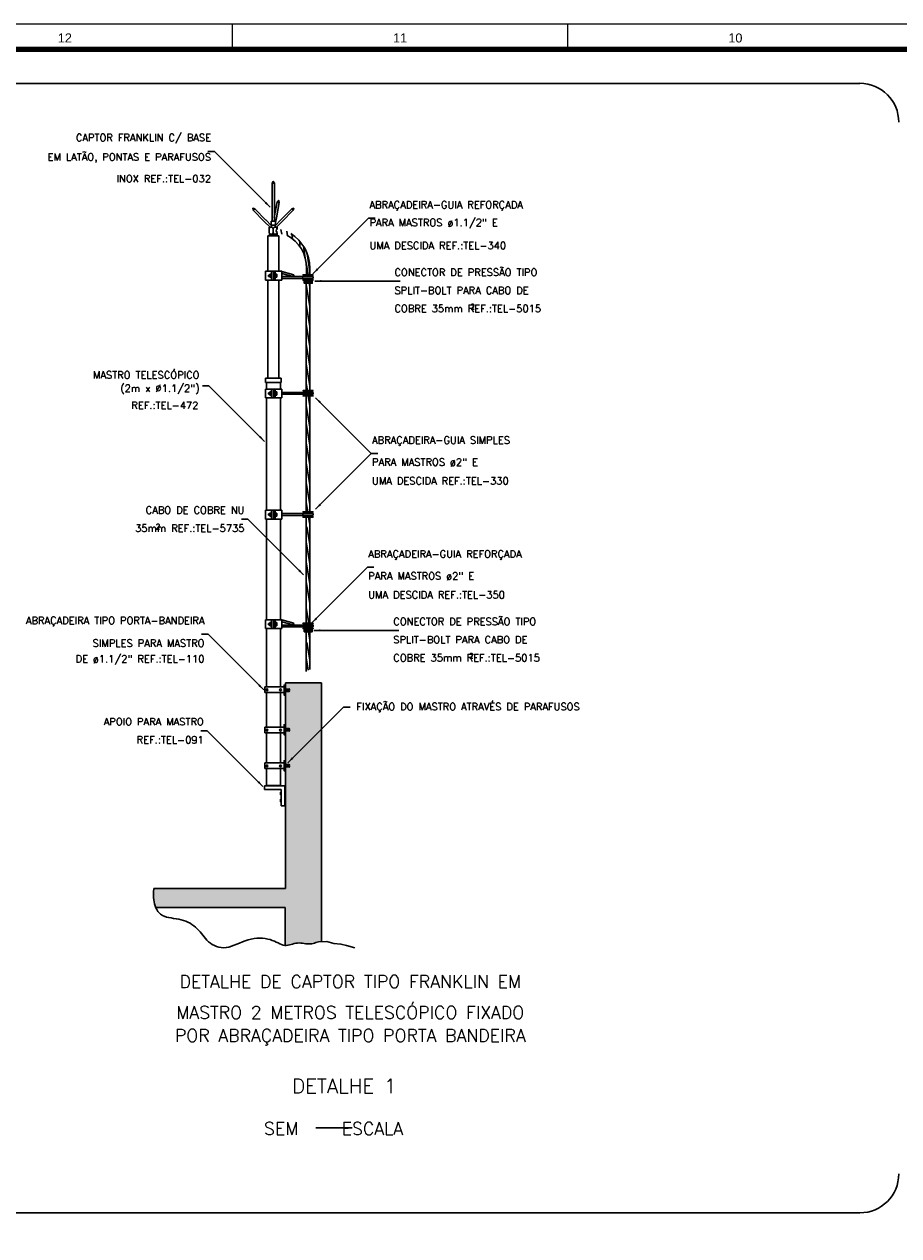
# Model space of a CAD drawing. Header units: millimetres. Extents: x 659 to 1031, y -73 to 11.
# Tile 118 of 141: x 923 to 947, y -23 to 11. Entities that reach past the tile are written whole.
import ezdxf
from ezdxf.enums import TextEntityAlignment as Align

# ---------------------------------------------------------------- set-up
doc = ezdxf.new("R2010")
doc.units = ezdxf.units.MM
doc.header["$MEASUREMENT"] = 0
doc.linetypes.add('NULL', pattern=[0])
for name, color, linetype, lineweight in [('C01', 1, 'Continuous', 30), ('C02', 2, 'Continuous', 30), ('C03', 3, 'Continuous', 30), ('C04', 4, 'Continuous', 30), ('P-MARGEM', 4, 'Continuous', 30)]:
    doc.layers.add(name, color=color, linetype=linetype, lineweight=lineweight)
doc.layers.add('Prancha', color=1, linetype='Continuous')
doc.styles.add('ROMANS', font='ROMANS')
doc.styles.add('SWIS', font='swisse.ttf')

# ---------------------------------------------------------------- blocks, each defined once
blk = doc.blocks.new('Folha A0')
at = {"layer": 'Prancha', "color": 1}
blk.add_line((-101.75, 83.4), (-101.75, 84.1), dxfattribs=at)
at = {"layer": 'Prancha', "color": 2}
blk.add_line((-92.5, 83.4), (-92.5, 84.1), dxfattribs=at)
at = {"layer": 'Prancha', "color": 4, "lineweight": 100}
blk.add_line((-0.7, 83.4), (-117.3, 83.4), dxfattribs=at)
at = {"layer": 'Prancha', "color": 1}
blk.add_lwpolyline([(-119.8, 0), (0, 0), (0, 84.1), (-119.8, 84.1)], close=True, dxfattribs=at)
at = {"layer": 'Prancha', "color": 1, "style": 'SWIS'}
for s, p in [('12', (-106.375, 83.521)), ('11', (-97.125, 83.521)), ('10', (-87.875, 83.521))]:
    blk.add_text(s, height=0.25, dxfattribs=at).set_placement(p, align=Align.BOTTOM_CENTER)

msp = doc.modelspace()

# ---------------------------------------------------------------- hatches: boundary and pattern name
at = {"layer": 'C01', "linetype": 'Continuous'}
msp.add_hatch(color=1, dxfattribs=at).paths.add_polyline_path([(930.382, -8.831), (930.383, -8.815), (930.391, -8.819), (930.399, -8.815), (930.41, -8.819), (930.416, -8.815), (930.426, -8.819), (930.432, -8.815), (930.44, -8.819), (930.448, -8.815), (930.458, -8.819), (930.465, -8.815), (930.473, -8.82), (930.48, -8.815), (930.491, -8.823), (930.497, -8.832), (930.491, -8.839), (930.48, -8.848), (930.474, -8.844), (930.464, -8.848), (930.458, -8.843), (930.448, -8.848), (930.441, -8.843), (930.431, -8.848), (930.424, -8.843), (930.415, -8.848), (930.409, -8.845), (930.399, -8.848), (930.391, -8.843), (930.383, -8.848), (930.383, -9.824), (930.383, -9.808), (930.391, -9.812), (930.399, -9.808), (930.41, -9.812), (930.416, -9.807), (930.426, -9.812), (930.432, -9.807), (930.44, -9.812), (930.448, -9.808), (930.458, -9.812), (930.465, -9.808), (930.473, -9.812), (930.48, -9.808), (930.491, -9.816), (930.497, -9.825), (930.491, -9.832), (930.48, -9.841), (930.474, -9.837), (930.464, -9.841), (930.458, -9.836), (930.448, -9.841), (930.441, -9.836), (930.431, -9.841), (930.424, -9.836), (930.415, -9.841), (930.409, -9.838), (930.399, -9.841), (930.391, -9.836), (930.383, -9.841), (930.383, -13.206), (926.756, -13.206), (926.754, -13.223), (926.748, -13.284), (926.745, -13.343), (926.744, -13.401), (926.746, -13.46), (926.751, -13.517), (926.76, -13.574), (926.772, -13.631), (926.789, -13.687), (926.806, -13.734), (930.375, -13.734), (930.375, -14.777), (930.408, -14.778), (930.452, -14.774), (930.496, -14.765), (930.54, -14.754), (930.584, -14.742), (930.629, -14.729), (930.674, -14.719), (930.72, -14.713), (930.766, -14.711), (930.812, -14.713), (930.858, -14.718), (930.903, -14.724), (930.948, -14.731), (930.992, -14.736), (931.034, -14.739), (931.075, -14.738), (931.113, -14.732), (931.15, -14.724), (931.187, -14.713), (931.224, -14.701), (931.261, -14.69), (931.3, -14.681), (931.382, -14.678), (931.382, -7.538), (930.383, -7.538), (930.383, -7.737), (930.383, -7.722), (930.391, -7.725), (930.399, -7.722), (930.41, -7.725), (930.416, -7.721), (930.426, -7.725), (930.432, -7.721), (930.44, -7.726), (930.448, -7.722), (930.458, -7.726), (930.465, -7.721), (930.473, -7.726), (930.48, -7.722), (930.491, -7.73), (930.497, -7.738), (930.491, -7.746), (930.48, -7.754), (930.474, -7.751), (930.464, -7.754), (930.458, -7.749), (930.448, -7.754), (930.441, -7.749), (930.431, -7.754), (930.424, -7.75), (930.415, -7.754), (930.409, -7.751), (930.399, -7.754), (930.391, -7.75), (930.383, -7.754), (930.383, -8.831), (930.383, -8.831)])
at = {"layer": 'C02', "linetype": 'Continuous'}
for points in [[(929.86, 5.73), (929.817, 5.687), (929.965, 5.58), (929.86, 5.73), (929.86, 5.73)], [(931.294, 3.853), (931.252, 3.896), (931.145, 3.748), (931.294, 3.853), (931.294, 3.853)], [(930.904, 3.571), (931.127, 3.571), (931.127, 3.486), (930.904, 3.486), (930.904, 3.571), (930.904, 3.571)], [(931.378, 3.515), (931.379, 3.575), (931.198, 3.546), (931.378, 3.515), (931.378, 3.515)], [(931.323, 0.178), (931.366, 0.22), (931.218, 0.327), (931.323, 0.178), (931.323, 0.178)], [(929.705, -0.728), (929.663, -0.771), (929.811, -0.878), (929.705, -0.728), (929.705, -0.728)], [(931.367, -2.639), (931.325, -2.596), (931.218, -2.744), (931.367, -2.639), (931.367, -2.639)], [(930.782, -4.41), (930.74, -4.453), (930.888, -4.56), (930.782, -4.41), (930.782, -4.41)], [(931.262, -5.779), (931.22, -5.737), (931.113, -5.885), (931.262, -5.779), (931.262, -5.779)], [(930.904, -6.04), (931.127, -6.04), (931.127, -6.126), (930.904, -6.126), (930.904, -6.04), (930.904, -6.04)], [(931.347, -6.12), (931.347, -6.06), (931.167, -6.089), (931.347, -6.12), (931.347, -6.12)], [(929.68, -7.581), (929.638, -7.623), (929.786, -7.73), (929.681, -7.581), (929.681, -7.581)], [(930.602, -9.634), (930.56, -9.592), (930.453, -9.74), (930.602, -9.634), (930.602, -9.634)], [(929.66, -10.247), (929.618, -10.289), (929.766, -10.396), (929.66, -10.247), (929.66, -10.247)]]:
    msp.add_hatch(color=2, dxfattribs=at).paths.add_polyline_path(points)

# ---------------------------------------------------------------- linework, layer by layer
for p, q in [((929.943, 4.863), (929.947, 4.863)), ((929.943, 4.855), (929.956, 4.855)), ((929.943, 4.846), (929.971, 4.846)), ((929.943, 4.838), (930.155, 4.838)), ((929.943, 4.829), (930.155, 4.829)), ((929.943, 4.821), (930.155, 4.821)), ((929.943, 4.812), (930.155, 4.812)), ((929.943, 4.804), (930.155, 4.804)), ((930.018, 4.846), (930.082, 4.846)), ((930.032, 4.855), (930.067, 4.855)), ((930.041, 4.863), (930.058, 4.863)), ((930.047, 4.872), (930.052, 4.872)), ((930.129, 4.846), (930.155, 4.846)), ((930.144, 4.855), (930.155, 4.855)), ((930.152, 4.863), (930.155, 4.863)), ((930.39, -7.725), (930.383, -7.732)), ((930.42, -7.723), (930.392, -7.751)), ((930.45, -7.723), (930.42, -7.752)), ((930.478, -7.723), (930.447, -7.754)), ((930.495, -7.735), (930.477, -7.753)), ((930.39, -8.818), (930.383, -8.825)), ((930.42, -8.816), (930.392, -8.844)), ((930.45, -8.816), (930.42, -8.845)), ((930.478, -8.817), (930.447, -8.847)), ((930.495, -8.829), (930.477, -8.846)), ((930.39, -9.811), (930.383, -9.818)), ((930.42, -9.809), (930.392, -9.837)), ((930.45, -9.809), (930.42, -9.838)), ((930.478, -9.81), (930.447, -9.84)), ((930.495, -9.822), (930.477, -9.839))]:
    msp.add_line(p, q)
at = {"linetype": 'Continuous'}
for p, q in [((929.923, 3.676), (929.923, 3.711)), ((929.93, 3.676), (929.93, 3.711)), ((929.936, 3.676), (929.936, 3.711)), ((929.942, 3.676), (929.942, 3.711)), ((929.948, 3.676), (929.948, 3.711)), ((929.923, 0.426), (929.923, 0.462)), ((929.93, 0.426), (929.93, 0.462)), ((929.936, 0.426), (929.936, 0.462)), ((929.942, 0.426), (929.942, 0.462)), ((929.948, 0.426), (929.948, 0.462)), ((929.923, -2.914), (929.923, -2.878)), ((929.93, -2.914), (929.93, -2.878)), ((929.936, -2.914), (929.936, -2.878)), ((929.942, -2.914), (929.942, -2.878)), ((929.948, -2.914), (929.948, -2.878)), ((929.923, -5.936), (929.923, -5.9)), ((929.93, -5.936), (929.93, -5.9)), ((929.936, -5.936), (929.936, -5.9)), ((929.942, -5.936), (929.942, -5.9)), ((929.948, -5.936), (929.948, -5.9))]:
    msp.add_line(p, q, dxfattribs=at)
at = {"layer": 'C01'}
for p, q in [((930.263, 4.968), (930.284, 4.838)), ((930.421, 4.921), (930.442, 4.79)), ((930.562, 4.841), (930.583, 4.71)), ((930.781, 4.645), (930.78, 4.502)), ((930.884, 4.504), (930.933, 4.177)), ((930.987, 4.295), (931.06, 3.806)), ((929.923, 3.711), (929.95, 3.711)), ((929.923, 3.676), (929.923, 3.711)), ((929.959, 3.711), (929.923, 3.711)), ((929.923, 3.711), (929.923, 3.676)), ((929.93, 3.711), (929.93, 3.676)), ((929.936, 3.711), (929.936, 3.676)), ((929.942, 3.711), (929.942, 3.676)), ((929.948, 3.711), (929.948, 3.676)), ((929.95, 3.711), (929.959, 3.711)), ((929.952, 3.711), (929.952, 3.676)), ((929.952, 3.711), (929.952, 3.676)), ((929.959, 3.738), (929.959, 3.651)), ((930.001, 3.738), (929.959, 3.738)), ((930.002, 3.721), (929.959, 3.721)), ((930.101, 3.737), (930.147, 3.737)), ((930.101, 3.737), (930.147, 3.737)), ((930.101, 3.72), (930.147, 3.72)), ((930.147, 3.72), (930.101, 3.72)), ((930.147, 3.737), (930.147, 3.65)), ((930.147, 3.737), (930.147, 3.65)), ((930.872, 3.714), (931.147, 3.714)), ((930.967, 4.005), (931.014, 3.719)), ((929.959, 3.676), (929.923, 3.676)), ((929.923, 3.676), (929.959, 3.676)), ((930.002, 3.668), (929.959, 3.668)), ((930.002, 3.668), (929.959, 3.668)), ((929.959, 3.651), (930.002, 3.65)), ((930.101, 3.667), (930.147, 3.667)), ((930.147, 3.667), (930.101, 3.667)), ((930.147, 3.65), (930.101, 3.65)), ((930.147, 3.65), (930.101, 3.65)), ((930.872, 3.577), (931.147, 3.577)), ((930.96, 3.448), (931.06, 2.84)), ((931.03, 3.572), (931.06, 3.385)), ((930.961, 2.901), (931.06, 2.294)), ((930.961, 2.344), (931.058, 1.748)), ((930.959, 1.809), (931.058, 1.202)), ((930.959, 1.264), (931.058, 0.656)), ((930.959, 0.718), (930.991, 0.523)), ((929.923, 0.462), (929.923, 0.426)), ((929.959, 0.462), (929.923, 0.462)), ((929.923, 0.426), (929.923, 0.462)), ((929.923, 0.462), (929.95, 0.462)), ((929.923, 0.426), (929.959, 0.426)), ((929.959, 0.426), (929.923, 0.426)), ((929.93, 0.462), (929.93, 0.426)), ((929.936, 0.462), (929.936, 0.426)), ((929.942, 0.462), (929.942, 0.426)), ((929.948, 0.462), (929.948, 0.426)), ((929.95, 0.462), (929.959, 0.462)), ((929.952, 0.462), (929.952, 0.427)), ((929.952, 0.462), (929.952, 0.427)), ((930.001, 0.489), (929.959, 0.489)), ((929.959, 0.489), (929.959, 0.401)), ((930.002, 0.472), (929.959, 0.472)), ((930.002, 0.418), (929.959, 0.418)), ((930.002, 0.418), (929.959, 0.418)), ((929.959, 0.401), (930.002, 0.401)), ((930.101, 0.487), (930.147, 0.487)), ((930.101, 0.487), (930.147, 0.487)), ((930.147, 0.47), (930.101, 0.47)), ((930.101, 0.47), (930.147, 0.47)), ((930.147, 0.417), (930.101, 0.417)), ((930.101, 0.417), (930.147, 0.417)), ((930.147, 0.4), (930.101, 0.4)), ((930.147, 0.4), (930.101, 0.4)), ((930.147, 0.487), (930.147, 0.4)), ((930.147, 0.487), (930.147, 0.4)), ((930.872, 0.518), (931.147, 0.518)), ((930.872, 0.38), (931.147, 0.38)), ((931.015, 0.376), (931.058, 0.11)), ((930.959, 0.119), (931.058, -0.485)), ((930.959, -0.378), (931.058, -0.981)), ((930.959, -0.92), (931.058, -1.527)), ((930.959, -1.466), (931.058, -2.073)), ((930.959, -2.012), (931.058, -2.619)), ((930.959, -2.558), (931.001, -2.818)), ((929.923, -2.878), (929.95, -2.878)), ((929.923, -2.914), (929.923, -2.878)), ((929.959, -2.878), (929.923, -2.878)), ((929.923, -2.878), (929.923, -2.914)), ((929.959, -2.914), (929.923, -2.914)), ((929.923, -2.914), (929.959, -2.914)), ((929.93, -2.878), (929.93, -2.914)), ((929.936, -2.878), (929.936, -2.914)), ((929.942, -2.878), (929.942, -2.914)), ((929.948, -2.878), (929.948, -2.914)), ((929.95, -2.878), (929.959, -2.878)), ((929.952, -2.878), (929.952, -2.914)), ((929.952, -2.878), (929.952, -2.914)), ((929.959, -2.851), (929.959, -2.939)), ((930.001, -2.852), (929.959, -2.852)), ((930.002, -2.868), (929.959, -2.868)), ((930.002, -2.922), (929.959, -2.922)), ((930.002, -2.922), (929.959, -2.922)), ((929.959, -2.939), (930.002, -2.939)), ((930.101, -2.853), (930.147, -2.853)), ((930.101, -2.853), (930.147, -2.853)), ((930.101, -2.87), (930.147, -2.87)), ((930.147, -2.87), (930.101, -2.87)), ((930.101, -2.923), (930.147, -2.923)), ((930.147, -2.923), (930.101, -2.923)), ((930.147, -2.94), (930.101, -2.94)), ((930.147, -2.94), (930.101, -2.94)), ((930.147, -2.853), (930.147, -2.94)), ((930.147, -2.853), (930.147, -2.94)), ((930.872, -2.822), (931.147, -2.822)), ((930.872, -2.96), (931.147, -2.96)), ((931.025, -2.965), (931.058, -3.161)), ((930.98, -3.233), (931.058, -3.711)), ((930.959, -3.649), (931.058, -4.257)), ((930.959, -4.195), (931.058, -4.803)), ((930.959, -4.741), (931.058, -5.348)), ((930.957, -5.469), (931.027, -5.893)), ((929.923, -5.9), (929.95, -5.9)), ((929.923, -5.936), (929.923, -5.9)), ((929.959, -5.9), (929.923, -5.9)), ((929.923, -5.9), (929.923, -5.936)), ((929.959, -5.936), (929.923, -5.936)), ((929.923, -5.936), (929.959, -5.936)), ((929.93, -5.9), (929.93, -5.936)), ((929.936, -5.9), (929.936, -5.936)), ((929.942, -5.9), (929.942, -5.936)), ((929.948, -5.9), (929.948, -5.936)), ((929.95, -5.9), (929.959, -5.9)), ((929.952, -5.9), (929.952, -5.936)), ((929.952, -5.9), (929.952, -5.936)), ((929.959, -5.873), (929.959, -5.961)), ((930.001, -5.874), (929.959, -5.874)), ((930.002, -5.89), (929.959, -5.89)), ((930.002, -5.944), (929.959, -5.944)), ((930.002, -5.944), (929.959, -5.944)), ((929.959, -5.961), (930.002, -5.961)), ((930.101, -5.875), (930.147, -5.875)), ((930.101, -5.875), (930.147, -5.875)), ((930.101, -5.892), (930.147, -5.892)), ((930.147, -5.892), (930.101, -5.892)), ((930.101, -5.945), (930.147, -5.945)), ((930.147, -5.945), (930.101, -5.945)), ((930.147, -5.962), (930.101, -5.962)), ((930.147, -5.962), (930.101, -5.962)), ((930.147, -5.875), (930.147, -5.962)), ((930.147, -5.875), (930.147, -5.962)), ((930.872, -5.897), (931.147, -5.897)), ((930.872, -6.035), (931.147, -6.035)), ((931.019, -6.126), (931.056, -6.355)), ((931.051, -6.04), (931.064, -6.121)), ((930.978, -6.427), (931.057, -6.905)), ((930.957, -6.843), (931.014, -7.187)), ((930.383, -7.721), (930.382, -7.754)), ((930.391, -7.75), (930.382, -7.754)), ((930.382, -7.762), (930.48, -7.763)), ((930.382, -7.771), (930.48, -7.771)), ((930.383, -7.705), (930.48, -7.706)), ((930.383, -7.714), (930.48, -7.714)), ((930.383, -7.717), (930.383, -7.722)), ((930.383, -7.722), (930.391, -7.725)), ((930.391, -7.725), (930.399, -7.722)), ((930.399, -7.754), (930.391, -7.75)), ((930.399, -7.722), (930.41, -7.725)), ((930.409, -7.751), (930.399, -7.754)), ((930.415, -7.754), (930.409, -7.751)), ((930.41, -7.725), (930.416, -7.721)), ((930.424, -7.75), (930.415, -7.754)), ((930.416, -7.721), (930.426, -7.725)), ((930.431, -7.754), (930.424, -7.75)), ((930.426, -7.725), (930.432, -7.721)), ((930.441, -7.749), (930.431, -7.754)), ((930.432, -7.721), (930.44, -7.726)), ((930.44, -7.726), (930.448, -7.722)), ((930.448, -7.754), (930.441, -7.749)), ((930.448, -7.722), (930.458, -7.726)), ((930.458, -7.749), (930.448, -7.754)), ((930.458, -7.726), (930.465, -7.721)), ((930.464, -7.754), (930.458, -7.749)), ((930.474, -7.751), (930.464, -7.754)), ((930.465, -7.721), (930.473, -7.726)), ((930.473, -7.726), (930.48, -7.722)), ((930.48, -7.754), (930.474, -7.751)), ((930.48, -7.722), (930.491, -7.73)), ((930.491, -7.746), (930.48, -7.754)), ((930.497, -7.738), (930.491, -7.73)), ((930.497, -7.738), (930.491, -7.746)), ((930.383, -8.814), (930.382, -8.847)), ((930.391, -8.843), (930.382, -8.848)), ((930.382, -8.856), (930.48, -8.856)), ((930.382, -8.864), (930.48, -8.864)), ((930.383, -8.799), (930.48, -8.799)), ((930.383, -8.807), (930.48, -8.807)), ((930.383, -8.81), (930.383, -8.815)), ((930.383, -8.815), (930.391, -8.819)), ((930.391, -8.819), (930.399, -8.815)), ((930.399, -8.848), (930.391, -8.843)), ((930.399, -8.815), (930.41, -8.819)), ((930.409, -8.845), (930.399, -8.848)), ((930.415, -8.848), (930.409, -8.845)), ((930.41, -8.819), (930.416, -8.815)), ((930.424, -8.843), (930.415, -8.848)), ((930.416, -8.815), (930.426, -8.819)), ((930.431, -8.848), (930.424, -8.843)), ((930.426, -8.819), (930.432, -8.815)), ((930.441, -8.843), (930.431, -8.848)), ((930.432, -8.815), (930.44, -8.819)), ((930.44, -8.819), (930.448, -8.815)), ((930.448, -8.848), (930.441, -8.843)), ((930.448, -8.815), (930.458, -8.819)), ((930.458, -8.843), (930.448, -8.848)), ((930.458, -8.819), (930.465, -8.815)), ((930.464, -8.848), (930.458, -8.843)), ((930.474, -8.844), (930.464, -8.848)), ((930.465, -8.815), (930.473, -8.82)), ((930.473, -8.82), (930.48, -8.815)), ((930.48, -8.848), (930.474, -8.844)), ((930.48, -8.815), (930.491, -8.823)), ((930.491, -8.839), (930.48, -8.848)), ((930.497, -8.832), (930.491, -8.823)), ((930.497, -8.832), (930.491, -8.839)), ((930.383, -9.807), (930.382, -9.84)), ((930.391, -9.836), (930.382, -9.841)), ((930.382, -9.849), (930.48, -9.849)), ((930.382, -9.857), (930.48, -9.857)), ((930.383, -9.792), (930.48, -9.792)), ((930.383, -9.8), (930.48, -9.8)), ((930.383, -9.803), (930.383, -9.808)), ((930.383, -9.808), (930.391, -9.812)), ((930.391, -9.812), (930.399, -9.808)), ((930.399, -9.841), (930.391, -9.836)), ((930.399, -9.808), (930.41, -9.812)), ((930.409, -9.838), (930.399, -9.841)), ((930.415, -9.841), (930.409, -9.838)), ((930.41, -9.812), (930.416, -9.807)), ((930.424, -9.836), (930.415, -9.841)), ((930.416, -9.807), (930.426, -9.812)), ((930.431, -9.841), (930.424, -9.836)), ((930.426, -9.812), (930.432, -9.807)), ((930.441, -9.836), (930.431, -9.841)), ((930.432, -9.807), (930.44, -9.812)), ((930.44, -9.812), (930.448, -9.808)), ((930.448, -9.841), (930.441, -9.836)), ((930.448, -9.808), (930.458, -9.812)), ((930.458, -9.836), (930.448, -9.841)), ((930.458, -9.812), (930.465, -9.808)), ((930.464, -9.841), (930.458, -9.836)), ((930.474, -9.837), (930.464, -9.841)), ((930.465, -9.808), (930.473, -9.812)), ((930.473, -9.812), (930.48, -9.808)), ((930.48, -9.841), (930.474, -9.837)), ((930.48, -9.808), (930.491, -9.816)), ((930.491, -9.832), (930.48, -9.841)), ((930.497, -9.825), (930.491, -9.816)), ((930.497, -9.825), (930.491, -9.832))]:
    msp.add_line(p, q, dxfattribs=at)
at = {"layer": 'C01', "linetype": 'Continuous'}
msp.add_lwpolyline([(926.756, -13.206), (926.754, -13.223), (926.748, -13.284), (926.745, -13.343), (926.744, -13.401), (926.746, -13.46), (926.751, -13.517), (926.76, -13.574), (926.772, -13.631), (926.789, -13.687), (926.809, -13.741), (926.834, -13.792), (926.865, -13.839), (926.901, -13.882), (926.942, -13.92), (926.99, -13.951), (927.044, -13.976), (927.103, -13.995), (927.167, -14.01), (927.234, -14.022), (927.302, -14.033), (927.372, -14.043), (927.441, -14.055), (927.509, -14.07), (927.574, -14.089), (927.636, -14.111), (927.696, -14.138), (927.753, -14.168), (927.807, -14.201), (927.858, -14.237), (927.905, -14.275), (927.95, -14.317), (927.991, -14.36), (928.029, -14.406), (928.067, -14.452), (928.103, -14.499), (928.141, -14.545), (928.18, -14.591), (928.221, -14.635), (928.266, -14.677), (928.315, -14.716), (928.368, -14.751), (928.424, -14.782), (928.484, -14.807), (928.547, -14.826), (928.613, -14.838), (928.681, -14.842), (928.751, -14.838), (928.822, -14.824), (928.895, -14.802), (928.97, -14.775), (929.045, -14.744), (929.122, -14.712), (929.2, -14.68), (929.278, -14.65), (929.358, -14.624), (929.438, -14.604), (929.519, -14.591), (929.599, -14.583), (929.677, -14.58), (929.753, -14.582), (929.827, -14.59), (929.897, -14.602), (929.963, -14.619), (930.024, -14.639), (930.08, -14.662), (930.133, -14.687), (930.183, -14.711), (930.231, -14.734), (930.276, -14.753), (930.321, -14.768), (930.365, -14.777), (930.408, -14.778), (930.452, -14.774), (930.496, -14.765), (930.54, -14.754), (930.584, -14.742), (930.629, -14.729), (930.674, -14.719), (930.72, -14.713), (930.766, -14.711), (930.812, -14.713), (930.858, -14.718), (930.903, -14.724), (930.948, -14.731), (930.992, -14.736), (931.034, -14.739), (931.075, -14.738), (931.113, -14.732), (931.15, -14.724), (931.187, -14.713), (931.224, -14.701), (931.261, -14.69), (931.3, -14.681), (931.528, -14.673), (931.722, -14.725), (931.915, -14.743), (932.074, -14.778), (932.303, -14.849)], dxfattribs=at)
at = {"layer": 'C01'}
for centre in [(929.876, -7.729), (930.25, -7.729), (929.876, -8.84), (930.25, -8.84), (929.876, -9.828), (930.25, -9.828)]:
    msp.add_circle(centre, 0.0247, dxfattribs=at)
for centre, radius, start, end in [((930.653, 3.71), 0.0413, 164.623, 255.319), ((930.653, -5.902), 0.0413, 164.623, 255.319), ((930.477, -7.732), 0.0267, 19.0095, 83.2685), ((930.477, -7.74), 0.0267, 19.0095, 83.2685), ((930.477, -7.736), 0.0267, 276.53, 340.789), ((930.477, -7.744), 0.0267, 276.53, 340.789), ((930.477, -8.826), 0.0267, 19.0095, 83.2685), ((930.477, -8.834), 0.0267, 19.0095, 83.2685), ((930.477, -8.829), 0.0267, 276.53, 340.789), ((930.477, -8.838), 0.0267, 276.53, 340.789), ((930.477, -9.819), 0.0267, 19.0095, 83.2685), ((930.477, -9.827), 0.0267, 19.0095, 83.2685), ((930.477, -9.822), 0.0267, 276.53, 340.789), ((930.477, -9.831), 0.0267, 276.53, 340.789)]:
    msp.add_arc(centre, radius, start, end, dxfattribs=at)
at = {"layer": 'C02'}
for p, q in [((928.43, 7.116), (928.249, 7.116)), ((929.965, 5.58), (928.43, 7.116)), ((930.023, 5.199), (930.023, 6.246)), ((930.08, 5.199), (930.08, 6.246)), ((930.078, 5.298), (930.162, 5.727)), ((930.135, 5.294), (930.217, 5.716)), ((929.803, 5.193), (929.499, 5.497)), ((929.848, 5.228), (929.539, 5.537)), ((930.254, 5.228), (930.563, 5.537)), ((930.299, 5.193), (930.603, 5.497)), ((929.803, 5.193), (929.963, 5.033)), ((930.004, 5.073), (929.842, 5.235)), ((929.954, 5.043), (929.939, 5.03)), ((929.939, 5.03), (929.939, 4.985)), ((929.995, 5.086), (929.995, 5.199)), ((929.995, 5.199), (930.108, 5.199)), ((929.995, 5.086), (930.108, 5.086)), ((930.099, 5.073), (930.26, 5.235)), ((930.135, 5.294), (930.108, 5.157)), ((930.108, 5.086), (930.108, 5.199)), ((930.299, 5.193), (930.139, 5.033)), ((930.149, 5.043), (930.16, 5.03)), ((930.16, 5.03), (930.16, 4.985)), ((931.145, 3.748), (932.681, 5.283)), ((932.861, 5.283), (932.681, 5.283)), ((929.939, 4.993), (929.939, 4.885)), ((929.939, 4.885), (929.939, 4.876)), ((929.939, 4.842), (929.939, 4.841)), ((929.943, 4.799), (929.943, 4.87)), ((930.155, 4.799), (929.943, 4.799)), ((930.05, 4.997), (930.05, 4.876)), ((930.155, 4.867), (930.155, 4.799)), ((929.832, 3.817), (929.832, 3.572)), ((930.003, 3.572), (930.003, 3.817)), ((930.052, 3.817), (930.052, 3.572)), ((930.052, 3.817), (930.052, 3.572)), ((930.101, 3.817), (930.102, 3.572)), ((930.283, 3.572), (930.283, 3.817)), ((930.613, 3.721), (930.6, 3.673)), ((930.872, 3.719), (931.147, 3.719)), ((931.147, 3.685), (930.872, 3.685)), ((930.887, 3.67), (930.872, 3.685)), ((930.968, 3.719), (930.968, 3.892)), ((931.062, 3.719), (931.058, 3.904)), ((931.133, 3.67), (931.147, 3.685)), ((930.887, 3.621), (930.872, 3.606)), ((931.147, 3.606), (930.872, 3.606)), ((930.872, 3.572), (931.147, 3.572)), ((930.887, 3.67), (931.131, 3.67)), ((930.887, 3.621), (931.131, 3.621)), ((931.06, 3.572), (931.06, 0.523)), ((931.133, 3.621), (931.147, 3.606)), ((931.198, 3.546), (933.37, 3.546)), ((933.55, 3.546), (933.37, 3.546)), ((928.275, 0.658), (928.095, 0.658)), ((929.811, -0.878), (928.275, 0.658)), ((929.832, 0.568), (929.832, 0.322)), ((930.003, 0.322), (930.003, 0.568)), ((930.052, 0.568), (930.052, 0.322)), ((930.052, 0.568), (930.052, 0.322)), ((930.101, 0.568), (930.102, 0.322)), ((930.283, 0.322), (930.283, 0.568)), ((930.872, 0.523), (931.147, 0.523)), ((931.147, 0.489), (930.872, 0.488)), ((930.887, 0.474), (930.872, 0.488)), ((930.887, 0.425), (930.872, 0.41)), ((931.147, 0.41), (930.872, 0.41)), ((930.872, 0.376), (931.147, 0.376)), ((930.887, 0.474), (931.131, 0.474)), ((930.887, 0.425), (931.131, 0.425)), ((931.058, 0.376), (931.058, -1.022)), ((931.133, 0.474), (931.147, 0.489)), ((931.133, 0.425), (931.147, 0.41)), ((931.218, 0.327), (932.753, -1.208)), ((930.959, -1.022), (930.958, -2.818)), ((931.058, -1.022), (931.058, -2.818)), ((931.218, -2.744), (932.753, -1.208)), ((932.933, -1.208), (932.753, -1.208)), ((929.832, -2.772), (929.832, -3.018)), ((930.003, -3.018), (930.003, -2.772)), ((930.052, -2.772), (930.052, -3.018)), ((930.052, -2.772), (930.052, -3.018)), ((930.101, -2.772), (930.102, -3.018)), ((930.283, -3.018), (930.283, -2.772)), ((930.872, -2.818), (931.147, -2.817)), ((930.887, -2.867), (930.872, -2.852)), ((931.147, -2.852), (930.872, -2.852)), ((930.887, -2.916), (930.872, -2.93)), ((931.147, -2.93), (930.872, -2.93)), ((930.872, -2.965), (931.147, -2.965)), ((930.887, -2.867), (931.131, -2.867)), ((930.887, -2.916), (931.131, -2.916)), ((930.958, -2.965), (930.957, -5.572)), ((931.058, -2.965), (931.057, -5.572)), ((931.133, -2.867), (931.147, -2.852)), ((931.133, -2.916), (931.147, -2.93)), ((929.352, -3.024), (929.172, -3.024)), ((930.888, -4.56), (929.352, -3.024)), ((931.113, -5.885), (932.648, -4.349)), ((932.828, -4.349), (932.648, -4.349)), ((930.957, -5.572), (930.957, -5.893)), ((931.057, -5.572), (931.057, -5.893)), ((929.832, -5.795), (929.832, -6.04)), ((930.003, -6.04), (930.003, -5.794)), ((930.052, -5.794), (930.052, -6.04)), ((930.052, -5.794), (930.052, -6.04)), ((930.101, -5.794), (930.102, -6.04)), ((930.283, -6.04), (930.283, -5.794)), ((930.613, -5.891), (930.6, -5.939)), ((930.872, -5.893), (931.147, -5.893)), ((930.887, -5.942), (930.872, -5.927)), ((931.147, -5.927), (930.872, -5.927)), ((930.887, -5.991), (930.872, -6.006)), ((931.147, -6.006), (930.872, -6.006)), ((930.887, -5.942), (931.131, -5.942)), ((930.887, -5.991), (931.131, -5.991)), ((931.133, -5.942), (931.147, -5.927)), ((931.133, -5.991), (931.147, -6.006)), ((928.25, -6.195), (928.07, -6.195)), ((929.786, -7.73), (928.25, -6.195)), ((930.872, -6.04), (931.147, -6.04)), ((930.957, -6.126), (930.956, -7.221)), ((931.056, -6.126), (931.056, -7.164)), ((931.167, -6.089), (933.338, -6.089)), ((933.518, -6.089), (933.338, -6.089)), ((929.819, -7.802), (929.819, -7.648)), ((929.819, -7.648), (930.349, -7.648)), ((929.819, -7.802), (930.349, -7.802)), ((930.453, -9.74), (931.988, -8.204)), ((932.168, -8.204), (931.988, -8.204)), ((928.23, -8.861), (928.05, -8.861)), ((929.766, -10.396), (928.23, -8.861)), ((929.819, -8.913), (929.819, -8.759)), ((929.819, -8.759), (930.349, -8.759)), ((929.819, -8.913), (930.349, -8.913)), ((929.819, -9.901), (929.819, -9.747)), ((929.819, -9.747), (930.349, -9.747)), ((929.819, -9.901), (930.349, -9.901)), ((929.807, -10.474), (929.807, -10.375)), ((929.807, -10.375), (930.369, -10.375)), ((929.807, -10.474), (930.27, -10.474)), ((930.27, -10.925), (930.27, -10.474)), ((930.369, -10.925), (930.369, -10.375)), ((930.27, -10.925), (930.369, -10.925))]:
    msp.add_line(p, q, dxfattribs=at)
at = {"layer": 'C02', "linetype": 'Continuous'}
for p, q in [((930.959, 3.572), (930.959, 0.523)), ((930.959, 0.376), (930.959, -1.022))]:
    msp.add_line(p, q, dxfattribs=at)
at = {"layer": 'C02'}
for points in [[(930.08, 6.245), (930.051, 6.294), (930.022, 6.245), (930.08, 6.245)], [(930.217, 5.716), (930.162, 5.727), (930.199, 5.77), (930.217, 5.716)], [(929.499, 5.497), (929.539, 5.537), (929.485, 5.552), (929.499, 5.497)], [(930.603, 5.497), (930.563, 5.537), (930.617, 5.552), (930.603, 5.497)], [(930.904, 3.571), (930.904, 3.486), (931.127, 3.486), (931.127, 3.571), (930.904, 3.571)], [(930.904, -6.04), (930.904, -6.126), (931.127, -6.126), (931.127, -6.04), (930.904, -6.04)], [(930.38, -7.876), (930.38, -7.597), (930.349, -7.597), (930.349, -7.876), (930.38, -7.876)], [(930.27, -10.556), (930.27, -10.625), (930.25, -10.625), (930.25, -10.556), (930.27, -10.556)], [(930.27, -10.749), (930.27, -10.819), (930.25, -10.819), (930.25, -10.749), (930.27, -10.749)]]:
    msp.add_lwpolyline(points, close=True, dxfattribs=at)
for points in [[(929.995, 5.086), (929.993, 5.084)], [(930.11, 5.084), (930.108, 5.086)]]:
    msp.add_lwpolyline(points, dxfattribs=at)
at = {"layer": 'C02', "linetype": 'Continuous'}
for points in [[(930.38, -8.969), (930.38, -8.691), (930.349, -8.691), (930.349, -8.969), (930.38, -8.969)], [(930.38, -9.962), (930.38, -9.684), (930.349, -9.684), (930.349, -9.962), (930.38, -9.962)]]:
    msp.add_lwpolyline(points, close=True, dxfattribs=at)
at = {"layer": 'C02'}
for centre, radius, start, end in [((929.994, 4.971), 0.0597, 20.2254, 157.802), ((929.972, 5.065), 0.0328, 255.32, 16.1831), ((930.103, 4.971), 0.0597, 20.2254, 157.802), ((930.13, 5.065), 0.0328, 163.834, 284.697), ((929.994, 4.903), 0.0615, 205.78, 212.347), ((929.994, 4.903), 0.0615, 212.791, 334.878), ((930.105, 4.903), 0.0615, 205.78, 324.505), ((930.181, 4.935), 0.0513, 103.455, 256.545), ((930.105, 4.903), 0.0615, 324.837, 334.878), ((929.951, 3.913), 1.017, 358.793, 62.43), ((929.915, 3.898), 1.143, 0.3062, 57.2827), ((930.871, 3.717), 0.00275, 63.4435, 296.574), ((930.87, 3.699), 0.0148, 277.134, 82.8835), ((931.149, 3.699), 0.0148, 97.1335, 262.883), ((931.148, 3.717), 0.00275, 243.443, 116.574), ((930.884, 3.645), 0.0247, 82.8835, 277.134), ((930.871, 3.574), 0.00275, 63.4435, 296.574), ((930.87, 3.591), 0.0148, 277.134, 82.8835), ((931.129, 3.645), 0.0246, 274.087, 85.9302), ((931.149, 3.591), 0.0148, 97.1335, 262.883), ((931.149, 3.574), 0.00275, 243.443, 116.574), ((930.884, 0.449), 0.0247, 82.8835, 277.134), ((930.871, 0.52), 0.00275, 63.4435, 296.574), ((930.871, 0.378), 0.00275, 63.4435, 296.574), ((930.87, 0.503), 0.0148, 277.134, 82.8835), ((930.87, 0.395), 0.0148, 277.134, 82.8835), ((931.129, 0.449), 0.0246, 274.087, 85.9302), ((931.149, 0.503), 0.0148, 97.1335, 262.883), ((931.149, 0.395), 0.0148, 97.1335, 262.883), ((931.148, 0.52), 0.00275, 243.443, 116.574), ((931.149, 0.378), 0.00275, 243.443, 116.574), ((930.884, -2.891), 0.0247, 82.8835, 277.134), ((930.871, -2.82), 0.00275, 63.4435, 296.574), ((930.871, -2.962), 0.00275, 63.4435, 296.574), ((930.87, -2.837), 0.0148, 277.134, 82.8835), ((930.87, -2.945), 0.0148, 277.134, 82.8835), ((931.129, -2.891), 0.0246, 274.087, 85.9302), ((931.149, -2.837), 0.0148, 97.1335, 262.883), ((931.149, -2.945), 0.0148, 97.1335, 262.883), ((931.148, -2.82), 0.00275, 243.443, 116.574), ((931.149, -2.962), 0.00275, 243.443, 116.574), ((930.884, -5.966), 0.0247, 82.8835, 277.134), ((930.871, -5.895), 0.00275, 63.4435, 296.574), ((930.87, -5.912), 0.0148, 277.134, 82.8835), ((930.87, -6.02), 0.0148, 277.134, 82.8835), ((931.129, -5.966), 0.0246, 274.087, 85.9302), ((931.149, -5.912), 0.0148, 97.1335, 262.883), ((931.149, -6.02), 0.0148, 97.1335, 262.883), ((931.148, -5.895), 0.00275, 243.443, 116.574), ((930.871, -6.037), 0.00275, 63.4435, 296.574), ((931.149, -6.037), 0.00275, 243.443, 116.574)]:
    msp.add_arc(centre, radius, start, end, dxfattribs=at)
at = {"layer": 'C03', "linetype": 'Continuous'}
for p, q in [((929.902, 4.792), (930.206, 4.792)), ((929.902, 4.792), (929.902, 3.817)), ((930.206, 4.792), (930.206, 3.817)), ((929.902, 3.572), (929.902, 0.864)), ((930.206, 3.572), (930.206, 0.864)), ((929.837, 0.748), (929.837, 0.864)), ((929.837, 0.864), (930.272, 0.864)), ((929.837, 0.748), (930.272, 0.748)), ((929.864, 0.748), (929.864, 0.568)), ((930.245, 0.748), (930.245, 0.568)), ((930.272, 0.748), (930.272, 0.864)), ((929.864, 0.322), (929.864, -0.93)), ((930.245, 0.322), (930.245, -0.93)), ((929.864, -0.93), (929.865, -2.772)), ((930.245, -0.93), (930.245, -2.772)), ((929.865, -3.018), (929.865, -5.313)), ((929.865, -3.018), (929.865, -3.041)), ((930.245, -3.018), (930.245, -5.313)), ((930.245, -3.018), (930.245, -3.041)), ((929.865, -5.313), (929.865, -5.795)), ((930.245, -5.313), (930.246, -5.794)), ((929.864, -6.04), (929.863, -7.304)), ((930.246, -6.04), (930.247, -7.304)), ((929.863, -7.304), (929.863, -7.648)), ((930.245, -7.304), (930.245, -7.648)), ((929.863, -7.802), (929.863, -8.759)), ((930.245, -7.802), (930.245, -8.759)), ((929.863, -8.913), (929.862, -9.747)), ((930.245, -8.913), (930.245, -9.747)), ((929.862, -9.901), (929.862, -10.367)), ((930.245, -9.901), (930.245, -10.367))]:
    msp.add_line(p, q, dxfattribs=at)
at = {"layer": 'C03'}
for p, q in [((929.913, 3.817), (929.832, 3.817)), ((930.052, 3.817), (929.903, 3.817)), ((930.217, 3.817), (930.052, 3.817)), ((930.283, 3.817), (930.217, 3.817)), ((930.283, 3.81), (930.613, 3.721)), ((930.6, 3.673), (930.283, 3.756)), ((929.832, 3.572), (929.913, 3.572)), ((929.903, 3.572), (930.052, 3.572)), ((930.052, 3.572), (930.217, 3.572)), ((930.217, 3.572), (930.283, 3.572)), ((930.283, 3.67), (930.887, 3.67)), ((930.283, 3.621), (930.887, 3.621)), ((929.913, 0.568), (929.832, 0.568)), ((930.052, 0.568), (929.903, 0.568)), ((930.217, 0.568), (930.052, 0.568)), ((930.283, 0.568), (930.217, 0.568)), ((930.283, 0.474), (930.887, 0.474)), ((930.283, 0.425), (930.887, 0.425)), ((929.832, 0.322), (929.913, 0.322)), ((929.903, 0.322), (930.052, 0.322)), ((930.052, 0.322), (930.217, 0.322)), ((930.217, 0.322), (930.283, 0.322)), ((929.913, -2.772), (929.832, -2.772)), ((930.052, -2.772), (929.903, -2.772)), ((930.217, -2.772), (930.052, -2.772)), ((930.283, -2.772), (930.217, -2.772)), ((930.283, -2.867), (930.887, -2.867)), ((930.283, -2.916), (930.887, -2.916)), ((929.832, -3.018), (929.913, -3.018)), ((929.903, -3.018), (930.052, -3.018)), ((930.052, -3.018), (930.217, -3.018)), ((930.217, -3.018), (930.283, -3.018)), ((929.913, -5.794), (929.832, -5.795)), ((930.052, -5.794), (929.903, -5.794)), ((930.217, -5.794), (930.052, -5.794)), ((930.283, -5.794), (930.217, -5.794)), ((930.283, -5.802), (930.613, -5.891)), ((930.6, -5.939), (930.283, -5.856)), ((930.283, -5.942), (930.887, -5.942)), ((930.283, -5.991), (930.887, -5.991)), ((929.832, -6.04), (929.913, -6.04)), ((929.903, -6.04), (930.052, -6.04)), ((930.052, -6.04), (930.217, -6.04)), ((930.217, -6.04), (930.283, -6.04)), ((930.245, -10.367), (929.862, -10.367))]:
    msp.add_line(p, q, dxfattribs=at)
at = {"layer": 'C04'}
for p, q in [((931.382, -7.538), (930.383, -7.538)), ((930.383, -7.538), (930.383, -13.206)), ((931.382, -14.678), (931.382, -7.538)), ((930.383, -13.206), (926.756, -13.206)), ((930.375, -13.734), (926.806, -13.734)), ((930.375, -13.734), (930.375, -14.777))]:
    msp.add_line(p, q, dxfattribs=at)
at = {"layer": 'C04', "color": 5}
msp.add_line((931.226, -19.806), (932.226, -19.806), dxfattribs=at)
at = {"layer": 'P-MARGEM'}
for p, q in [((915.196, 8.999), (946.236, 8.999)), ((946.236, -22.155), (915.196, -22.155))]:
    msp.add_line(p, q, dxfattribs=at)
for centre, start, end in [((946.236, 7.928), 0, 90), ((946.236, -21.083), 270, 0)]:
    msp.add_arc(centre, 1.072, start, end, dxfattribs=at)

# ---------------------------------------------------------------- block references
at = {"layer": 'Prancha'}
msp.add_blockref('Folha A0', (1030.674, -73.47), dxfattribs=at)

# ---------------------------------------------------------------- texts
at = {"layer": 'C03', "linetype": 'NULL', "line_spacing_factor": 0.798, "style": 'ROMANS'}
for s, insert, char_height, width, attachment_point in [('CAPTOR FRANKLIN C/ BASE', (928.332, 7.336), 0.2, 8.53333, 9), ('EM LATÃO, PONTAS E PARAFUSOS', (928.332, 6.807), 0.2, 10.34286, 9), ('INOX REF.:TEL-032', (928.332, 6.269), 0.2, 5.82857, 9), ('ABRAÇADEIRA-GUIA REFORÇADA', (932.704, 5.493), 0.2, 9.48571, 7), ('PARA MASTROS ø1.1/2" E', (932.704, 4.993), 0.2, 8.09524, 7), ('UMA DESCIDA REF.:TEL-340', (932.704, 4.426), 0.2, 8.51429, 7), ('CONECTOR DE PRESSÃO TIPO', (933.393, 3.688), 0.2, 8.99048, 7), ('SPLIT-BOLT PARA CABO DE', (933.393, 3.188), 0.2, 8.47619, 7), ('COBRE 35mm REF.:TEL-5015', (933.393, 2.688), 0.2, 9.12381, 7), ('2', (935.608, 2.774), 0.14, 0.22667, 9), ('MASTRO TELESCÓPICO', (928.016, 0.856), 0.2, 7.88571, 9), ('(2m x %%C1.1/2")', (928.016, 0.422), 0.2, 9.79048, 9), ('REF.:TEL-472', (927.986, 0.019), 0.2, 4.05714, 9), ('ABRAÇADEIRA-GUIA SIMPLES', (932.775, -0.998), 0.2, 8.49524, 7), ('PARA MASTROS ø2" E', (932.775, -1.566), 0.2, 6.72381, 7), ('UMA DESCIDA REF.:TEL-330', (932.775, -2.066), 0.2, 8.51429, 7), ('CABO DE COBRE NU', (929.256, -2.871), 0.2, 6.26667, 9), ('35mm REF.:TEL-5735', (929.256, -3.371), 0.2, 6.74286, 9), ('2', (926.929, -3.294), 0.14, 0.22667, 9), ('ABRAÇADEIRA-GUIA REFORÇADA', (932.67, -4.139), 0.2, 9.48571, 7), ('PARA MASTROS ø2" E', (932.67, -4.707), 0.2, 6.72381, 7), ('UMA DESCIDA REF.:TEL-350', (932.67, -5.207), 0.2, 8.51429, 7), ('CONECTOR DE PRESSÃO TIPO', (933.361, -5.946), 0.2, 8.99048, 7), ('ABRAÇADEIRA TIPO PORTA-BANDEIRA', (928.153, -5.974), 0.2, 11.12381, 9), ('SIMPLES PARA MASTRO', (928.153, -6.542), 0.2, 6.99048, 9), ('SPLIT-BOLT PARA CABO DE', (933.361, -6.446), 0.2, 8.47619, 7), ('COBRE 35mm REF.:TEL-5015', (933.361, -6.946), 0.2, 9.12381, 7), ('2', (935.576, -6.86), 0.14, 0.22667, 9), ('DE ø1.1/2" REF.:TEL-110', (928.153, -7.042), 0.2, 6.64762, 9), ('FIXAÇÃO DO MASTRO ATRAVÉS DE PARAFUSOS', (932.342, -8.349), 0.2, 14.11429, 7), ('APOIO PARA MASTRO', (928.133, -8.708), 0.2, 6.26667, 9), ('REF.:TEL-091', (928.133, -9.208), 0.2, 3.94286, 9)]:
    msp.add_mtext(s, dxfattribs=dict(at, insert=insert, char_height=char_height, width=width, attachment_point=attachment_point))
at = {"layer": 'C04', "color": 5, "linetype": 'NULL', "char_height": 0.35, "line_spacing_factor": 0.798, "style": 'ROMANS'}
for s, insert, width, attachment_point in [('DETALHE DE CAPTOR TIPO FRANKLIN EM', (932.174, -15.953), 21.63333, 8), ('MASTRO 2 METROS TELESCÓPICO FIXADO', (932.174, -16.804), 21.86667, 8), ('POR ABRAÇADEIRA TIPO PORTA BANDEIRA', (932.174, -17.539), 22.13333, 8), ('SEM     ESCALA', (929.794, -20.005), 9.33333, 7)]:
    msp.add_mtext(s, dxfattribs=dict(at, insert=insert, width=width, attachment_point=attachment_point))
at = {"layer": 'C04', "linetype": 'NULL', "insert": (930.57, -18.855), "char_height": 0.4, "width": 6.47619, "attachment_point": 7, "line_spacing_factor": 0.798, "style": 'ROMANS'}
msp.add_mtext('DETALHE 1', dxfattribs=at)

doc.saveas('drawing.dxf')
